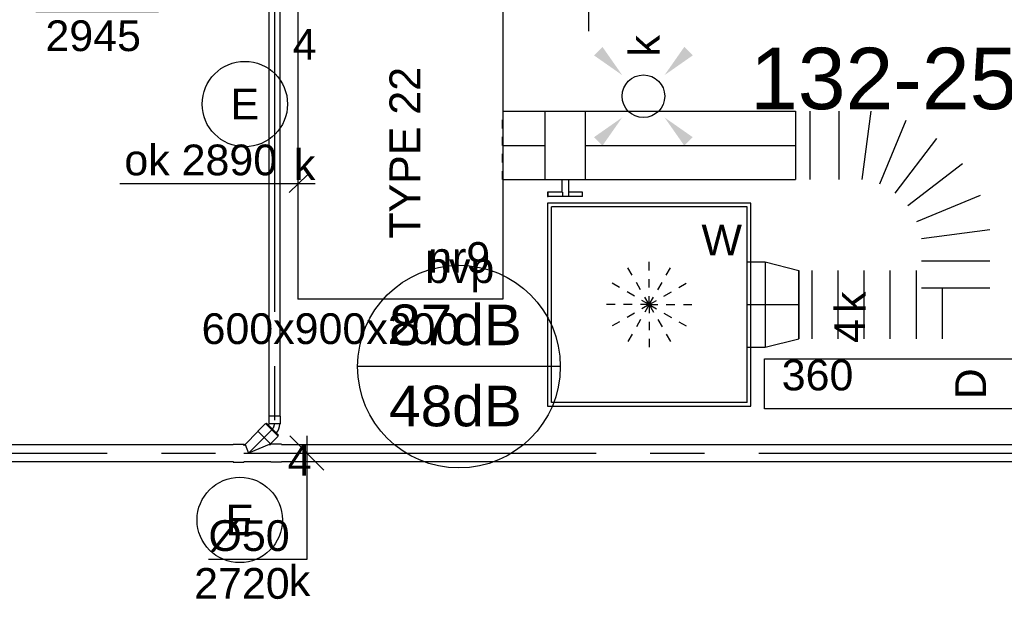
# Model space of a CAD drawing. Extents: x -329828 to 339781, y -55429 to 69176.
# Tile 91 of 140: x 15705 to 18588, y 13193 to 14891. Entities that reach past the tile are written whole.
import ezdxf
from ezdxf.enums import TextEntityAlignment as Align

# ---------------------------------------------------------------- set-up
doc = ezdxf.new("R2010")
doc.units = 0
doc.header["$LTSCALE"] = 50
for name, pattern in [('2322109', [10, 5, -2, 1, -2]), ('CENTER2', [28.575000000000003, 19.05, -3.175, 3.175, -3.175]), ('STREEPJES', [0.1, 0.05, -0.05])]:
    doc.linetypes.add(name, pattern=pattern)
doc.layers.get('0').update_dxf_attribs({"linetype": 'CONTINUOUS'})
for name, color, linetype in [('AIRCO', 3, 'CONTINUOUS'), ('brandmelddecibels', 3, 'CONTINUOUS'), ('brandmeldserienummers', 1, 'CONTINUOUS'), ('EL6222--', 3, 'CONTINUOUS'), ('EL6311--', 3, 'CONTINUOUS'), ('WL524---_D', 153, 'CONTINUOUS'), ('WL524---_HARTLIJN', 8, 'CONTINUOUS'), ('WL570---_TOEVOER', 3, 'CONTINUOUS'), ('WL570---_TOEVOER_HL', 8, 'CONTINUOUS'), ('WL570---_TOEVOER_RST', 2, 'CONTINUOUS'), ('WL570---_TOEVOER_RST_HL', 1, 'CONTINUOUS'), ('WL5911--_D', 2, 'CONTINUOUS'), ('WM524---', 1, 'CONTINUOUS'), ('WM570---_TOEVOER', 1, 'CONTINUOUS'), ('WM570---_TOEVOER_PR', 1, 'CONTINUOUS'), ('WM570---_TOEVOER_RST_PR', 1, 'CONTINUOUS')]:
    doc.layers.add(name, color=color, linetype=linetype)
doc.styles.add('BURO-018', font='ARIAL.TTF', dxfattribs={"height": 90})
doc.styles.add('BURO-025', font='ARIAL.TTF', dxfattribs={"height": 125})

# ---------------------------------------------------------------- blocks, each defined once
blk = doc.blocks.new('E001611207146')
at = {"color": 0}
for p, q in [((-12.07, -1.46), (-12.07, 1.46)), ((-12.07, 1.46), (12.07, 1.46)), ((12.07, 1.46), (12.07, -1.46)), ((12.07, -1.46), (-12.07, -1.46))]:
    blk.add_line(p, q, dxfattribs=at)
at = {"color": 0, "linetype": 'Continuous', "style": 'BURO-018'}
for tag, p in [('E_GKAST', (0, 8)), ('E_GROEP', (0, 5)), ('E_SGROEP', (4.5, 5)), ('E_ARMCODE', (0, 0)), ('E_SLET', (4.5, -3))]:
    blk.add_attdef(tag, text='', height=1.8, dxfattribs=at).set_placement(p, align=Align.MIDDLE)
blk = doc.blocks.new('1115B3A')
at = {"color": 0, "linetype": 'Continuous'}
blk.add_circle((0, 0), 2.5, dxfattribs=at)
at = {"color": 0, "linetype": 'Continuous', "style": 'BURO-018'}
for tag, p in [('E_GKAST', (0, 8)), ('E_GROEP', (0, 5)), ('E_SGROEP', (4.5, 5)), ('E_ARMCODE', (0, 0)), ('E_SLET', (4.5, -1))]:
    blk.add_attdef(tag, text='', height=1.8, dxfattribs=at).set_placement(p, align=Align.MIDDLE)
blk = doc.blocks.new('E00411')
at = {"color": 0, "linetype": 'Continuous'}
blk.add_circle((0, 0), 1.25, dxfattribs=at)
for points in [[(-2.891705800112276, 2.395768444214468), (-2.395768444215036, 2.891705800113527), (-1.237436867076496, 1.237436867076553)], [(2.395768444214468, 2.891705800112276), (2.891705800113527, 2.395768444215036), (1.237436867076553, 1.237436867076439)], [(-2.395768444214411, -2.891705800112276), (-2.89170580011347, -2.395768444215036), (-1.237436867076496, -1.237436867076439)], [(2.89170580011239, -2.395768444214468), (2.395768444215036, -2.891705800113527), (1.237436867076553, -1.237436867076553)]]:
    blk.add_solid(points, dxfattribs=at)
at = {"color": 0, "linetype": 'Continuous', "style": 'BURO-018'}
for tag, height, p in [('E_SLET1', 1.8, (-2.842e-13, 4.641705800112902)), ('E_GROEP', 1.799999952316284, (0, 0)), ('E_GKAST', 1.799999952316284, (0, 0))]:
    blk.add_attdef(tag, text='', height=height, dxfattribs=at).set_placement(p, align=Align.MIDDLE)
at = {"color": 0, "linetype": 'Continuous', "style": 'BURO-018', "flags": 1}
for tag in ['E_MATCODE', 'E_SGROEP']:
    blk.add_attdef(tag, text='', height=1.799999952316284, dxfattribs=at).set_placement((0, 0), align=Align.MIDDLE)
blk = doc.blocks.new('*U133')
at = {"layer": 'WM570---_TOEVOER', "color": 0, "ltscale": 10}
for p, q in [((50.00000000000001, 52.18644115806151), (-227.9536612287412, -237.9218065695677)), ((49.99999999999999, -20.08682250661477), (-49.99999999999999, 20.08682250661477)), ((-227.9536612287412, -237.9218065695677), (-585.5252846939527, -237.9218065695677))]:
    blk.add_line(p, q, dxfattribs=at)
at = {"layer": 'WM570---_TOEVOER', "color": 0, "style": 'BURO-018'}
for s, p in [('%%c160', (-585.5252846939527, -212.9218065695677)), ('2945', (-557.6535248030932, -352.9218065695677))]:
    blk.add_text(s, height=90, dxfattribs=at).set_placement(p)
blk = doc.blocks.new('*U263')
at = {"color": 0, "ltscale": 10}
for p, q in [((0, 100, -2850), (0, -100, -2850)), ((42.13064472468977, 100, -2850), (42.13064472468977, -100, -2850)), ((126.3919341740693, 100, -2850), (126.3919341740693, -100, -2850)), ((194.8530784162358, -100, -2850), (221.1835779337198, 100, -2850)), ((322.9168159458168, 72.7406610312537, -2850), (245.7196974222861, -113.6296694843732, -2850)), ((291.3254603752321, -139.9601690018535, -2850), (414.1283418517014, 20.07966199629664, -2850)), ((488.6022408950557, -54.39423704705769, -2850), (328.5624098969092, -177.1971185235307, -2850)), ((354.8929094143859, -222.8028814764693, -2850), (541.2632399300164, -145.6057629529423, -2850)), ((568.5225788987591, -247.3390009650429, -2850), (368.5225788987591, -273.6695004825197, -2850)), ((568.5225788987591, -339.474730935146, -2850), (368.5225788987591, -339.474730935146, -2850)), ((9.989106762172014, -566.315918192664, -2850), (9.989106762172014, -366.315918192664, -2850)), ((48.20022944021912, -566.315918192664, -2850), (48.20022944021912, -366.315918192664, -2850)), ((124.6224747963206, -566.315918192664, -2850), (124.6224747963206, -366.315918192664, -2850)), ((201.0447201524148, -566.315918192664, -2850), (201.0447201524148, -366.315918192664, -2850)), ((277.4669655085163, -566.315918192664, -2850), (277.4669655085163, -366.315918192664, -2850)), ((353.8892108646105, -566.315918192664, -2850), (353.8892108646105, -366.315918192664, -2850)), ((568.5225788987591, -418.424192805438, -2850), (368.5225788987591, -418.424192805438, -2850)), ((430.311456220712, -566.315918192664, -2850), (430.311456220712, -418.424192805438, -2850))]:
    blk.add_line(p, q, dxfattribs=at)
at = {"layer": 'WM570---_TOEVOER_PR', "color": 1, "style": 'BURO-018'}
blk.add_attdef('POSNR', text='', height=90, dxfattribs=at).set_placement((0, 0), align=Align.MIDDLE)
blk = doc.blocks.new('*U264')
at = {"color": 0, "ltscale": 10}
for p, q in [((0, 100, -2850), (616.5208706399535, 100, -2850)), ((616.5208706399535, 100, -2850), (616.5208706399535, -100, -2850)), ((0, -100, -2850), (616.5208706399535, -100, -2850))]:
    blk.add_line(p, q, dxfattribs=at)
at = {"layer": 'WL570---_TOEVOER_HL', "linetype": 'CENTER2'}
blk.add_line((0, 0, -2850), (616.5208706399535, 0, -2850), dxfattribs=at)
at = {"layer": 'WM570---_TOEVOER_PR', "color": 1, "style": 'BURO-018'}
blk.add_attdef('POSNR', text='', height=90, dxfattribs=at).set_placement((0, 0), align=Align.MIDDLE)
blk = doc.blocks.new('*U265')
at = {"color": 0, "ltscale": 10}
for p, q in [((-53, 125, -2805), (0, 125, -2805)), ((0, 125, -2805), (99.09999999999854, 100, -2805)), ((0, 125, -2805), (0, -125, -2805)), ((0, 125, -2805), (0, -125, -2805)), ((0, 125, -2805), (0, -125, -2805)), ((99.09999999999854, 100, -2805), (99.09999999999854, -100, -2805)), ((99.09999999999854, 100, -2805), (99.09999999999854, -100, -2805)), ((0, -125, -2805), (99.09999999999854, -100, -2805)), ((-53, -125, -2805), (0, -125, -2805))]:
    blk.add_line(p, q, dxfattribs=at)
at = {"layer": 'WL570---_TOEVOER_RST_HL', "linetype": 'CENTER2'}
for p, q in [((-53, 0, -2805), (0, 0, -2805)), ((0, 0, -2805), (99.09999999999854, 0, -2805))]:
    blk.add_line(p, q, dxfattribs=at)
blk.add_circle((99.09999999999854, 0, -2805), 0.075, dxfattribs=at)
at = {"layer": 'WM570---_TOEVOER_RST_PR', "color": 1, "style": 'BURO-018'}
blk.add_attdef('POSNR', text='', height=90, dxfattribs=at).set_placement((0, 0), align=Align.MIDDLE)
blk = doc.blocks.new('*U266')
at = {"color": 2, "ltscale": 10}
for p, q in [((-58.20000000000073, 100, -2850), (58.20000000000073, 100, -2850)), ((-58.20000000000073, -100, -2850), (-58.20000000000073, 100, -2850)), ((58.20000000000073, 100, -2850), (58.20000000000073, -100, -2850)), ((-58.20000000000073, -100, -2850), (-9.700000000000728, -100, -2850)), ((-9.700000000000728, -100, -2850), (-9.700000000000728, -136.6666666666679, -2850)), ((9.700000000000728, -100, -2850), (9.700000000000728, -150, -2850)), ((9.700000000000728, -100, -2850), (58.20000000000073, -100, -2850)), ((-51.23601183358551, -136.6666666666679, -2850), (-51.23601183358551, -150.0000000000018, -2850)), ((-49.56934516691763, -136.6666666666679, -2850), (-51.23601183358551, -136.6666666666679, -2850)), ((-7.442182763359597, -136.6666666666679, -2850), (-49.56934516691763, -136.6666666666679, -2850)), ((-49.56934516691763, -150, -2850), (-49.56934516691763, -136.6666666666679, -2850)), ((-7.442182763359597, -136.6666666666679, -2850), (-7.442182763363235, -149.9999999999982, -2850)), ((51.23601183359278, -136.6666666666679, -2850), (9.700000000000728, -136.6666666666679, -2850)), ((51.23601183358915, -150, -2850), (51.23601183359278, -136.6666666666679, -2850)), ((-51.23601183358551, -150.0000000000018, -2850), (-49.56934516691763, -150, -2850)), ((-7.442182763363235, -150, -2850), (-49.56934516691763, -150, -2850)), ((9.700000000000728, -150, -2850), (-7.442182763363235, -150, -2850)), ((51.23601183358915, -150, -2850), (9.700000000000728, -150, -2850))]:
    blk.add_line(p, q, dxfattribs=at)
blk.add_spline([(-9.650232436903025, -99.99518481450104, -2850), (-9.501440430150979, -99.98093503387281, -2850), (-9.25515078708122, -99.95783018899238, -2850), (-8.913890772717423, -99.92681045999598, -2850), (-8.481162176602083, -99.88913910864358, -2850), (-7.961405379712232, -99.8463518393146, -2850), (-7.359953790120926, -99.80019498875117, -2850), (-6.682979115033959, -99.7525549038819, -2850), (-5.937428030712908, -99.70538125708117, -2850), (-5.130950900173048, -99.66060734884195, -2850), (-4.271823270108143, -99.62007063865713, -2850), (-3.368860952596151, -99.58543680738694, -2850), (-2.431329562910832, -99.55813057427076, -2850), (-1.468849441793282, -99.53927626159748, -2850), (-0.4912969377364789, -99.52965072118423, -2850), (0.4912969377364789, -99.52965072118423, -2850), (1.468849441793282, -99.53927626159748, -2850), (2.431329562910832, -99.55813057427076, -2850), (3.368860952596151, -99.58543680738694, -2850), (4.271823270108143, -99.62007063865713, -2850), (5.130950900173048, -99.66060734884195, -2850), (5.937428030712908, -99.70538125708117, -2850), (6.682979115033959, -99.7525549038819, -2850), (7.359953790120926, -99.80019498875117, -2850), (7.961405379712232, -99.8463518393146, -2850), (8.481162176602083, -99.88913910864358, -2850), (8.913890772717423, -99.92681045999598, -2850), (9.25515078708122, -99.95783018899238, -2850), (9.501440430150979, -99.98093503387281, -2850), (9.650232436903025, -99.99518481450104, -2850), (9.700000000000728, -100, -2850)], degree=3, dxfattribs=at)
at = {"layer": 'WL570---_TOEVOER', "color": 1, "style": 'BURO-018'}
blk.add_attdef('I', text='', height=90, dxfattribs=at).set_placement((0, 0), align=Align.MIDDLE)
at = {"layer": 'WM570---_TOEVOER_PR', "color": 1, "style": 'BURO-018'}
blk.add_attdef('POSNR', text='', height=90, dxfattribs=at).set_placement((0, 0), align=Align.MIDDLE)
blk = doc.blocks.new('*U269')
at = {"color": 8, "linetype": 'STREEPJES', "ltscale": 10}
for p, q in [((0, 100, -2850), (0.9331654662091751, 100, -2850)), ((0, -100, -2850), (0, 100, -2850)), ((0, -100, -2850), (0.9331654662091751, -100, -2850))]:
    blk.add_line(p, q, dxfattribs=at)
at = {"color": 0, "ltscale": 10}
for p, q in [((0.9331654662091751, 100, -2850), (125.1071952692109, 100, -2850)), ((0.9331654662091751, -100, -2850), (125.1071952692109, -100, -2850))]:
    blk.add_line(p, q, dxfattribs=at)
at = {"layer": 'WL570---_TOEVOER_HL', "linetype": 'CENTER2'}
blk.add_line((0, 0, -2850), (125.1071952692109, 0, -2850), dxfattribs=at)
at = {"layer": 'WM570---_TOEVOER_PR', "color": 1, "style": 'BURO-018'}
blk.add_attdef('POSNR', text='', height=90, dxfattribs=at).set_placement((0, 0), align=Align.MIDDLE)
blk = doc.blocks.new('*U421')
at = {"color": 2, "ltscale": 10}
for p, q in [((449.9999999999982, 300, -2900), (-450.0000000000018, 300.0000000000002, -2900)), ((-450.0000000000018, -300, -2900), (-450.0000000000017, 300, -2900)), ((449.9999999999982, -300, -2900), (449.9999999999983, 300, -2900)), ((449.9999999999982, -300, -2900), (-450.0000000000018, -299.9999999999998, -2900))]:
    blk.add_line(p, q, dxfattribs=at)
at = {"layer": 'WL5911--_D', "color": 2, "style": 'BURO-025'}
blk.add_attdef('POSNR', text='', height=125, dxfattribs=at).set_placement((0, 0), align=Align.MIDDLE)
blk = doc.blocks.new('*U1302')
at = {"color": 0, "ltscale": 10}
for p, q in [((297.5, 297.5, -2782.5), (-297.5, 297.5, -2782.5)), ((-297.5, 297.5, -2782.5), (-297.5, -297.5, -2782.5)), ((297.5, -297.5, -2782.5), (297.5, 297.5, -2782.5)), ((286.5, 286.5, -2782.5), (-286.5, 286.5, -2782.5)), ((-286.5, -286.5, -2782.5), (-286.5, 286.5, -2782.5)), ((286.5, -286.5, -2782.5), (286.5, 286.5, -2782.5)), ((286.5, -286.5, -2782.5), (-286.5, -286.5, -2782.5)), ((-297.5, -297.5, -2782.5), (297.5, -297.5, -2782.5))]:
    blk.add_line(p, q, dxfattribs=at)
at = {"color": 8, "linetype": 'STREEPJES', "ltscale": 10}
for q in [(0, 125, -2782.5), (-62.5, 108.2531754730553, -2782.5), (62.5, 108.2531754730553, -2782.5), (-108.2531754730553, 62.5, -2782.5), (108.2531754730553, 62.5, -2782.5), (-125, 0, -2782.5), (-108.2531754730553, -62.5, -2782.5), (-62.5, -108.2531754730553, -2782.5), (0, -125, -2782.5), (62.5, -108.2531754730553, -2782.5), (108.2531754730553, -62.5, -2782.5), (125, 0, -2782.5)]:
    blk.add_line((0, 0, -2782.5), q, dxfattribs=at)
at = {"layer": 'WL570---_TOEVOER_RST_HL', "linetype": 'CENTER2'}
blk.add_circle((0, 0, -2782.5), 0.075, dxfattribs=at)
at = {"layer": 'WL570---_TOEVOER_RST', "color": 1, "linetype": '2322109', "style": 'BURO-018'}
for tag in ['MC', 'Q']:
    blk.add_attdef(tag, text='', height=90, dxfattribs=at).set_placement((0, 0), align=Align.MIDDLE)
at = {"layer": 'WM570---_TOEVOER_RST_PR', "color": 1, "linetype": '2322109', "style": 'BURO-018'}
blk.add_attdef('POSNR', text='', height=90, dxfattribs=at).set_placement((0, 0), align=Align.MIDDLE)
blk = doc.blocks.new('111304')
at = {"color": 0, "linetype": 'Continuous'}
for p, q in [((-1.5, 4.5), (1.5, 4.5)), ((0, 1), (0, 4.5))]:
    blk.add_line(p, q, dxfattribs=at)
blk.add_arc((0, 6), 1.5, 180, 0, dxfattribs=at)
at = {"color": 0, "linetype": 'Continuous', "style": 'BURO-018'}
for tag, p in [('E_GKAST', (0, 11.5)), ('E_GROEP', (0, 8.5)), ('E_SGROEP', (4.5, 8.5))]:
    blk.add_attdef(tag, text='', height=1.8, dxfattribs=at).set_placement(p, align=Align.MIDDLE)
at = {"color": 0, "linetype": 'Continuous', "style": 'BURO-018', "flags": 1}
for tag, height, p in [('E_VERMCODE', 1.8, (13, 8.5)), ('E_MATCODE', 1.799999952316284, (0, 0))]:
    blk.add_attdef(tag, text='', height=height, dxfattribs=at).set_placement(p, align=Align.MIDDLE)
blk = doc.blocks.new('*U1819')
at = {"color": 0, "ltscale": 10}
for p, q in [((1.818989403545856e-12, 16, -2750), (1258.362834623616, 16.0000000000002, -2750)), ((1.818989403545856e-12, -16, -2750), (1.813843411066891e-12, 16, -2750)), ((1.818989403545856e-12, -16, -2750), (1258.362834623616, -15.9999999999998, -2750))]:
    blk.add_line(p, q, dxfattribs=at)
at = {"layer": 'WL524---_HARTLIJN', "linetype": 'CENTER2'}
blk.add_line((1.818989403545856e-12, 0, -2750), (1280.36283462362, 2.058980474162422e-13, -2750), dxfattribs=at)
at = {"layer": 'WL524---_D', "color": 1, "style": 'BURO-018'}
blk.add_attdef('POSNR', text='', height=90, dxfattribs=at).set_placement((0, 0), align=Align.MIDDLE)
blk = doc.blocks.new('*U1820')
at = {"color": 0, "ltscale": 10}
for p, q in [((31.00000000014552, 25, -2750), (1321.664256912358, 25, -2750)), ((30.99999999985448, -25, -2750), (1321.664256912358, -25, -2750))]:
    blk.add_line(p, q, dxfattribs=at)
at = {"layer": 'WL524---_HARTLIJN', "linetype": 'CENTER2'}
blk.add_line((0, 0, -2750), (1352.664256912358, 0, -2750), dxfattribs=at)
at = {"layer": 'WL524---_D', "color": 1, "style": 'BURO-018'}
blk.add_attdef('POSNR', text='', height=90, dxfattribs=at).set_placement((0, 0), align=Align.MIDDLE)
blk = doc.blocks.new('*U1821')
at = {"color": 0, "ltscale": 10}
for p, q in [((-10.35533905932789, 25, -2747.666666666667), (27.40038777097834, 62.75572683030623, -2747.666666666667)), ((49.32069798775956, 86.44380400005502, -2747.666666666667), (27.40038777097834, 64.52349378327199, -2747.666666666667)), ((27.40038777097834, 64.52349378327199, -2747.666666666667), (27.40038777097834, 62.75572683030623, -2747.666666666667)), ((64.5234937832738, 27.40038777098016, -2747.666666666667), (27.40038777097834, 64.52349378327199, -2747.666666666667)), ((86.44380400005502, 49.3206979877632, -2747.666666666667), (49.32069798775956, 86.44380400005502, -2747.666666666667)), ((86.44380400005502, 49.3206979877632, -2747.666666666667), (64.5234937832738, 27.40038777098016, -2747.666666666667)), ((-45, 26.25, -2747.666666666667), (-14, 26.25, -2747.666666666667)), ((-45, 26.25, -2747.666666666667), (-45, 25, -2747.666666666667)), ((-14, 26.25, -2747.666666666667), (-12.75, 25, -2747.666666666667)), ((-14, 26.25, -2747.666666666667), (-14, 21.35533905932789, -2747.666666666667)), ((-12.75, 25, -2747.666666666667), (-10.35533905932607, 25, -2747.666666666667)), ((-10.35533905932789, 25, -2747.666666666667), (-5.093170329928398e-11, 1.218722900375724e-10, -2747.666666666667)), ((60.35533905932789, 25, -2747.666666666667), (2.946762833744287e-10, 1.218722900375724e-10, -2747.666666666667)), ((60.35533905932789, 25, -2747.666666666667), (62.75572683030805, 27.40038777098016, -2747.666666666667)), ((60.35533905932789, 25, -2747.666666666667), (63.74999999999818, 25, -2747.666666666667)), ((64.5234937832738, 27.40038777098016, -2747.666666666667), (62.75572683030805, 27.40038777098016, -2747.666666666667)), ((64.99999999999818, 26.25, -2747.666666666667), (63.74999999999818, 25, -2747.666666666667)), ((95.99999999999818, 26.25, -2747.666666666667), (64.99999999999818, 26.25, -2747.666666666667)), ((64.99999999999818, 25, -2747.666666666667), (64.99999999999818, 26.25, -2747.666666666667)), ((95.99999999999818, 25, -2747.666666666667), (95.99999999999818, 26.25, -2747.666666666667)), ((-45, -25, -2747.666666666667), (-45, -26.25, -2747.666666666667)), ((-45, -26.25, -2747.666666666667), (-14, -26.25, -2747.666666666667)), ((-14, -26.25, -2747.666666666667), (-12.75, -25, -2747.666666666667)), ((-14, -25, -2747.666666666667), (-14, -26.25, -2747.666666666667)), ((-12.75, -25, -2747.666666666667), (63.74999999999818, -25, -2747.666666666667)), ((64.99999999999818, -26.25, -2747.666666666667), (63.74999999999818, -25, -2747.666666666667)), ((64.99999999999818, -26.25, -2747.666666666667), (64.99999999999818, -25, -2747.666666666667)), ((95.99999999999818, -26.25, -2747.666666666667), (64.99999999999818, -26.25, -2747.666666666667)), ((95.99999999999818, -26.25, -2747.666666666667), (95.99999999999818, -25, -2747.666666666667))]:
    blk.add_line(p, q, dxfattribs=at)
at = {"layer": 'WL524---_HARTLIJN', "linetype": 'CENTER2'}
for p, q in [((0, 0, -2747.666666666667), (45.96194077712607, 45.96194077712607, -2747.666666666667)), ((-14, 0, -2747.666666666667), (64.99999999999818, 0, -2747.666666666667))]:
    blk.add_line(p, q, dxfattribs=at)
at = {"layer": 'WL524---_D', "color": 1, "style": 'BURO-018'}
blk.add_attdef('POSNR', text='', height=90, dxfattribs=at).set_placement((0, 0), align=Align.MIDDLE)
blk = doc.blocks.new('*U1822')
at = {"color": 0, "ltscale": 10}
for p, q in [((30.99999999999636, 24.99999999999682, -2747.666666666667), (34.10000000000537, 24.99999999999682, -2747.666666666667)), ((34.10000000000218, 24.99999999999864, -2747.666666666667), (34.09999999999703, -24.99999999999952, -2747.666666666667)), ((30.99999999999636, -24.99999999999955, -2747.666666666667), (34.09999999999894, -25.00000000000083, -2747.666666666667))]:
    blk.add_line(p, q, dxfattribs=at)
at = {"layer": 'WL524---_HARTLIJN', "linetype": 'CENTER2'}
blk.add_line((0, -1.364242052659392e-12, -2747.666666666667), (10.99999999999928, -1.366684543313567e-12, -2747.666666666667), dxfattribs=at)
at = {"layer": 'WL524---_D', "color": 1, "style": 'BURO-018'}
blk.add_attdef('POSNR', text='', height=90, dxfattribs=at).set_placement((0, 0), align=Align.MIDDLE)
blk = doc.blocks.new('*U1823')
at = {"color": 0, "ltscale": 10}
for p, q in [((10.74802307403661, 34.50681092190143, -2754.666666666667), (-4.808326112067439, 18.95046173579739, -2754.666666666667)), ((34.5068109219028, 10.74802307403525, -2754.666666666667), (10.74802307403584, 34.50681092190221, -2754.666666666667)), ((-7.899999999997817, 16.5384776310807, -2754.666666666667), (-4.80832611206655, 17.81909088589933, -2754.666666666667)), ((-4.808326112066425, 18.95046173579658, -2754.666666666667), (-4.808326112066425, 17.81909088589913, -2754.666666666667)), ((18.95046173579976, -4.808326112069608, -2754.666666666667), (-4.808326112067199, 18.95046173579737, -2754.666666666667)), ((34.5068109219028, 10.74802307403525, -2754.666666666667), (18.95046173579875, -4.808326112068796, -2754.666666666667)), ((18.95046173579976, -4.808326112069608, -2754.666666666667), (17.81909088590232, -4.808326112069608, -2754.666666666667))]:
    blk.add_line(p, q, dxfattribs=at)
blk.add_arc((-9.199999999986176, 22.2107647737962, -2754.666666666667), 38.21076477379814, 271.9496833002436, 315.0000000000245, dxfattribs=at)
at = {"layer": 'WL524---_HARTLIJN', "linetype": 'CENTER2'}
blk.add_line((-31, -3.183231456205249e-12, -2754.666666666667), (-9.200000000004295, -4.474454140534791e-12, -2754.666666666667), dxfattribs=at)
blk.add_arc((-9.200000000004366, 22.2107647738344, -2754.666666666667), 22.21076477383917, 270, 315, dxfattribs=at)
at = {"layer": 'WL524---_D', "color": 1, "style": 'BURO-018'}
blk.add_attdef('POSNR', text='', height=90, dxfattribs=at).set_placement((0, 0), align=Align.MIDDLE)
blk = doc.blocks.new('*U1824')
at = {"color": 0, "ltscale": 10}
for p, q in [((31, 25, -2750.000000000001), (7725.081291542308, 25, -2750.000000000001)), ((31, -25, -2750.000000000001), (7725.081291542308, -25, -2750.000000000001))]:
    blk.add_line(p, q, dxfattribs=at)
at = {"layer": 'WL524---_HARTLIJN', "linetype": 'CENTER2'}
blk.add_line((0, 0, -2750.000000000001), (7725.081291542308, 0, -2750.000000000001), dxfattribs=at)
at = {"layer": 'WL524---_D', "color": 1, "style": 'BURO-018'}
blk.add_attdef('POSNR', text='', height=90, dxfattribs=at).set_placement((0, 0), align=Align.MIDDLE)

msp = doc.modelspace()

# ---------------------------------------------------------------- linework, layer by layer
at = {"layer": 'brandmelddecibels'}
msp.add_line((17288.33322181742, 13874.70121978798), (16694.92814703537, 13874.70121978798), dxfattribs=at)
msp.add_circle((16991.6306844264, 13874.70121978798), 296.7025373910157, dxfattribs=at)
at = {"layer": 'WL570---_TOEVOER', "color": 1}
for p, q in [((16548.20194431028, 14436.5494898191), (16494.00319689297, 14384.59766609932)), ((15998.47553737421, 14410.64260569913), (16570.08346047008, 14410.64260569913))]:
    msp.add_line(p, q, dxfattribs=at)
at = {"layer": 'WM524---'}
for p, q in [((16595.82580172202, 13571.50155966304, 2750), (16495.89103044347, 13671.50155966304, 2750)), ((16545.85841608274, 13671.50155966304, 2750), (16545.85841608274, 13309.76898421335, 2750)), ((16545.85841608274, 13309.76898421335, 2750), (16258.21175851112, 13309.76898421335, 2750))]:
    msp.add_line(p, q, dxfattribs=at)

# ---------------------------------------------------------------- block references
at = {"layer": 'AIRCO', "rotation": 90}
msp.add_blockref('*U421', (16820.14502027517, 14522.49110615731, 2900), dxfattribs=at)
at = {"layer": 'EL6222--'}
ref = msp.add_blockref('111304', (17372.30579761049, 14807.359959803), dxfattribs=dict(at, xscale=50, yscale=50, zscale=50))
ref.add_attrib('E_GROEP', '16', dxfattribs={"layer": '0', "color": 1, "linetype": 'Continuous', "height": 90, "rotation": 90, "style": 'BURO-018'}).set_placement((17372.87810667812, 15170.92859106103), align=Align.MIDDLE)
at = {"layer": 'EL6311--'}
ref = msp.add_blockref('1115B3A', (16364.66615852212, 14643.69230589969), dxfattribs=dict(at, xscale=50, yscale=50, zscale=50))
ref.add_attrib('E_ARMCODE', 'E', dxfattribs={"layer": '0', "color": 1, "linetype": 'Continuous', "height": 90, "style": 'BURO-018'}).set_placement((16364.66615852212, 14643.69230589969), align=Align.MIDDLE)
ref.add_attrib('E_SLET', 'k', dxfattribs={"layer": '0', "color": 1, "linetype": 'Continuous', "height": 90, "style": 'BURO-018'}).set_placement((16539.66615852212, 14468.69230589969), align=Align.MIDDLE)
ref.add_attrib('E_GROEP', '4', dxfattribs={"layer": '0', "color": 1, "linetype": 'Continuous', "height": 90, "style": 'BURO-018'}).set_placement((16539.66615852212, 14818.69230589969), align=Align.MIDDLE)
ref = msp.add_blockref('E00411', (17531.60376728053, 14666.35821412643), dxfattribs=dict(at, xscale=50, yscale=50, zscale=50, rotation=90))
ref.add_attrib('E_SLET1', 'k', dxfattribs={"layer": '0', "color": 1, "linetype": 'Continuous', "height": 90, "rotation": 90, "style": 'BURO-018'}).set_placement((17531.60376728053, 14814.21657966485), align=Align.MIDDLE)
ref = msp.add_blockref('E001611207146', (18489.75645671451, 13824.21105205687), dxfattribs=dict(at, xscale=50, yscale=50, zscale=50, rotation=180))
ref.add_attrib('E_ARMCODE', 'D', dxfattribs={"layer": '0', "color": 1, "linetype": 'Continuous', "height": 90, "rotation": 90, "style": 'BURO-018'}).set_placement((18489.75645671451, 13824.21105205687), align=Align.MIDDLE)
ref.add_attrib('E_SLET', 'k', dxfattribs={"layer": '0', "color": 1, "linetype": 'Continuous', "height": 90, "rotation": 90, "style": 'BURO-018'}).set_placement((18135.25963132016, 14062.98475100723), align=Align.MIDDLE)
ref.add_attrib('E_GROEP', '4', dxfattribs={"layer": '0', "color": 1, "linetype": 'Continuous', "height": 90, "rotation": 90, "style": 'BURO-018'}).set_placement((18135.8228066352, 13978.95013024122), align=Align.MIDDLE)
ref = msp.add_blockref('1115B3A', (16349.71357160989, 13425.52996891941), dxfattribs=dict(at, xscale=50, yscale=50, zscale=50))
ref.add_attrib('E_ARMCODE', 'E', dxfattribs={"layer": '0', "color": 1, "linetype": 'Continuous', "height": 90, "style": 'BURO-018'}).set_placement((16349.71357160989, 13425.52996891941), align=Align.MIDDLE)
ref.add_attrib('E_SLET', 'k', dxfattribs={"layer": '0', "color": 1, "linetype": 'Continuous', "height": 90, "style": 'BURO-018'}).set_placement((16524.71357160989, 13250.52996891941), align=Align.MIDDLE)
ref.add_attrib('E_GROEP', '4', dxfattribs={"layer": '0', "color": 1, "linetype": 'Continuous', "height": 90, "style": 'BURO-018'}).set_placement((16524.71357160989, 13600.52996891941), align=Align.MIDDLE)
at = {"layer": 'WL524---_D'}
for name, p, rotation in [('*U1819', (16451.1670805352, 14987.52481987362, 2750), 270), ('*U1823', (16451.16708053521, 13697.16198525, 2754.666666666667), 45), ('*U1822', (16421.46859572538, 13667.46350044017, 2747.666666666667), 45)]:
    msp.add_blockref(name, p, dxfattribs=dict(at, rotation=rotation))
for name, p in [('*U1821', (16375.50665494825, 13621.50155966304, 2747.666666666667)), ('*U1820', (15008.84239803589, 13621.50155966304, 2750)), ('*U1824', (16440.50665494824, 13621.50155966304, 2750.000000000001))]:
    msp.add_blockref(name, p, dxfattribs=at)
at = {"layer": 'WL570---_TOEVOER'}
for name, p in [('*U269', (17119.21185480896, 14522.49110615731, 2850)), ('*U266', (17302.51905007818, 14522.49110615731, 2850)), ('*U264', (17360.71905007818, 14522.49110615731, 2850)), ('*U263', (17977.23992071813, 14522.49110615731, 2850))]:
    msp.add_blockref(name, p, dxfattribs=at)
at = {"layer": 'WL570---_TOEVOER_RST', "linetype": '2322109'}
ref = msp.add_blockref('*U1302', (17548.6290274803, 14056.17518796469, 2782.5), dxfattribs=at)
ref.add_attrib('Q', '360', dxfattribs={"color": 1, "linetype": '2322109', "height": 90, "style": 'BURO-018'}).set_placement((18041.56617182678, 13850.12390481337), align=Align.MIDDLE)
ref.add_attrib('MC', 'W', dxfattribs={"color": 1, "linetype": '2322109', "height": 90, "style": 'BURO-018'}).set_placement((17760.99105570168, 14245.28417260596), align=Align.MIDDLE)
at = {"layer": 'WL570---_TOEVOER_RST'}
msp.add_blockref('*U265', (17888.1290274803, 14056.17518796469, 2805), dxfattribs=at)
at = {"layer": 'WM570---_TOEVOER'}
msp.add_blockref('*U133', (16338.34686301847, 15151.66056507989, 2945), dxfattribs=at)

# ---------------------------------------------------------------- texts
at = {"layer": 'AIRCO', "color": 1, "style": 'BURO-018'}
msp.add_text('TYPE 22', height=90, rotation=90, dxfattribs=at).set_placement((16878.15394972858, 14249.2665256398))
at = {"layer": 'brandmelddecibels', "color": 2, "style": 'BURO-018'}
for s, p in [('87dB', (16981.22436656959, 13937.40126998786)), ('48dB', (16981.22436656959, 13699.77118282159))]:
    msp.add_text(s, height=119.07, dxfattribs=at).set_placement(p, align=Align.CENTER)
at = {"layer": 'brandmeldserienummers', "color": 1, "style": 'BURO-018'}
msp.add_text('132-25-43-8', height=180, dxfattribs=at).set_placement((17843.96516607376, 14628.57234005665))
at = {"layer": 'EL6222--', "color": 1, "style": 'BURO-018'}
msp.add_text('bvp', height=90, dxfattribs=at).set_placement((16892.49778555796, 14119.64533971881))
at = {"layer": 'WL570---_TOEVOER', "color": 1, "style": 'BURO-018'}
for s, p in [('ok 2890', (16011.82067259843, 14434.9783749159)), ('nr9', (16901.36648689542, 14149.35683587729)), ('600x900x200', (16237.90443902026, 13940.82055078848))]:
    msp.add_text(s, height=90, dxfattribs=at).set_placement(p)
at = {"layer": 'WM524---', "style": 'BURO-018'}
for s, p in [('%%c50', (16258.21175851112, 13334.76898421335, 2750)), ('2720', (16216.15855250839, 13194.76898421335, 2750))]:
    msp.add_text(s, height=90, dxfattribs=at).set_placement(p)

doc.saveas('drawing.dxf')
